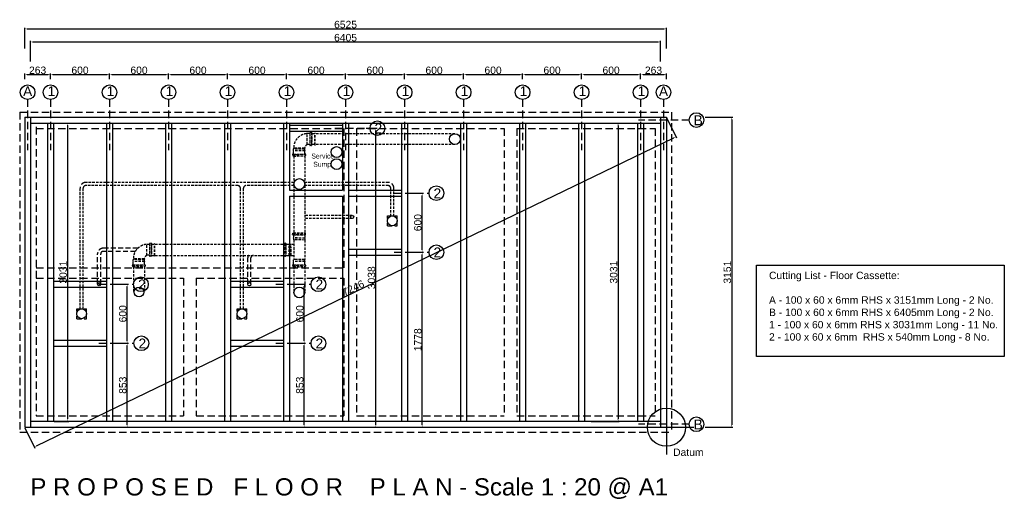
# Model space of a CAD drawing. Extents: x 333785 to 385459, y -97479 to 8502.
# Tile 12 of 89: x 338645 to 348656, y -52079 to -47186. Entities that reach past the tile are written whole.
import ezdxf

# ---------------------------------------------------------------- set-up
doc = ezdxf.new("R2010")
doc.units = 0
doc.header["$LTSCALE"] = 10
doc.linetypes.add('DASHED', pattern=[0.75, 0.5, -0.25])
doc.layers.get('0').update_dxf_attribs({"color": 1, "linetype": 'CONTINUOUS'})
doc.layers.get('DEFPOINTS').update_dxf_attribs({"linetype": 'CONTINUOUS'})
doc.layers.add('A000T600', color=6, linetype='CONTINUOUS')
doc.styles.add('ARIAL', font='arial.ttf', dxfattribs={"height": 75})
doc.styles.add('SWISS', font='swissel.ttf', dxfattribs={"height": 10})
doc.dimstyles.new('AEC-A', dxfattribs={"dimscale": 50, "dimtxt": 28, "dimasz": 2.5, "dimexe": 1.25, "dimexo": 0.625, "dimtad": 1, "dimdec": 1, "dimdsep": 46, "dimtxsty": 'ARIAL', "dimcen": 2.5, "dimadec": 0, "dimazin": 0, "dimtfac": 1, "dimtdec": 0, "dimtmove": 2, "dimatfit": 3, "dimfxl": 1, "dimtolj": 1, "dimtzin": 0, "dimarcsym": 0})

# ---------------------------------------------------------------- blocks, each defined once
blk = doc.blocks.new('*D649')
at = {"layer": 'A000T600', "color": 6, "linetype": 'Continuous', "lineweight": -2, "transparency": 16777216}
for p, q in [((338696, -47479), (338696, -47267)), ((338720, -47279), (345196, -47279)), ((345221, -47479), (345221, -47267))]:
    blk.add_line(p, q, dxfattribs=at)
at = {"layer": 'A000T600', "color": 6, "transparency": 16777216}
for points in [[(338720, -47275), (338720, -47283), (338696, -47279)], [(345196, -47275), (345196, -47283), (345221, -47279)]]:
    blk.add_solid(points, dxfattribs=at)
at = {"layer": 'DEFPOINTS', "color": 0, "transparency": 16777216}
for p in [(345221, -47279), (338696, -47485), (345221, -47485)]:
    blk.add_point(p, dxfattribs=at)
at = {"layer": 'A000T600', "color": 7, "transparency": 16777216, "insert": (341958, -47235), "char_height": 75, "attachment_point": 5, "style": 'ARIAL'}
blk.add_mtext('\\A1;6525', dxfattribs=at)
blk = doc.blocks.new('*D650')
at = {"layer": 'A000T600', "color": 6, "linetype": 'Continuous', "lineweight": -2, "transparency": 16777216}
for p, q in [((338756, -47612), (338756, -47400)), ((338780, -47412), (345136, -47412)), ((345161, -47612), (345161, -47400))]:
    blk.add_line(p, q, dxfattribs=at)
at = {"layer": 'A000T600', "color": 6, "transparency": 16777216}
for points in [[(338780, -47408), (338780, -47416), (338756, -47412)], [(345136, -47408), (345136, -47416), (345161, -47412)]]:
    blk.add_solid(points, dxfattribs=at)
at = {"layer": 'DEFPOINTS', "color": 0, "transparency": 16777216}
for p in [(345161, -47412), (338756, -47618), (345161, -47618)]:
    blk.add_point(p, dxfattribs=at)
at = {"layer": 'A000T600', "color": 7, "transparency": 16777216, "insert": (341958, -47368), "char_height": 75, "attachment_point": 5, "style": 'ARIAL'}
blk.add_mtext('\\A1;6405', dxfattribs=at)
blk = doc.blocks.new('*D652')
at = {"layer": 'A000T600', "color": 6, "linetype": 'Continuous', "lineweight": -2, "transparency": 16777216}
for p, q in [((338696, -47789), (338696, -47732)), ((338720, -47744), (338934, -47744)), ((338958, -47789), (338958, -47732))]:
    blk.add_line(p, q, dxfattribs=at)
at = {"layer": 'A000T600', "color": 6, "transparency": 16777216}
for points in [[(338720, -47740), (338720, -47748), (338696, -47744)], [(338934, -47740), (338934, -47748), (338958, -47744)]]:
    blk.add_solid(points, dxfattribs=at)
at = {"layer": 'DEFPOINTS', "color": 0, "transparency": 16777216}
for p in [(338958, -47744), (338696, -47795), (338958, -47795)]:
    blk.add_point(p, dxfattribs=at)
at = {"layer": 'A000T600', "color": 7, "transparency": 16777216, "insert": (338827, -47700), "char_height": 75, "attachment_point": 5, "style": 'ARIAL'}
blk.add_mtext('\\A1;263', dxfattribs=at)
blk = doc.blocks.new('*D653')
at = {"layer": 'A000T600', "color": 6, "linetype": 'Continuous', "lineweight": -2, "transparency": 16777216}
for p, q in [((338958, -47789), (338958, -47732)), ((338983, -47744), (339534, -47744)), ((339558, -47789), (339558, -47732))]:
    blk.add_line(p, q, dxfattribs=at)
at = {"layer": 'A000T600', "color": 6, "transparency": 16777216}
for points in [[(338983, -47740), (338983, -47748), (338958, -47744)], [(339534, -47740), (339534, -47748), (339558, -47744)]]:
    blk.add_solid(points, dxfattribs=at)
at = {"layer": 'DEFPOINTS', "color": 0, "transparency": 16777216}
for p in [(339558, -47744), (338958, -47795), (339558, -47795)]:
    blk.add_point(p, dxfattribs=at)
at = {"layer": 'A000T600', "color": 7, "transparency": 16777216, "insert": (339258, -47700), "char_height": 75, "attachment_point": 5, "style": 'ARIAL'}
blk.add_mtext('\\A1;600', dxfattribs=at)
blk = doc.blocks.new('*D654')
at = {"layer": 'A000T600', "color": 6, "linetype": 'Continuous', "lineweight": -2, "transparency": 16777216}
for p, q in [((339558, -47789), (339558, -47732)), ((339583, -47744), (340134, -47744)), ((340158, -47789), (340158, -47732))]:
    blk.add_line(p, q, dxfattribs=at)
at = {"layer": 'A000T600', "color": 6, "transparency": 16777216}
for points in [[(339583, -47740), (339583, -47748), (339558, -47744)], [(340134, -47740), (340134, -47748), (340158, -47744)]]:
    blk.add_solid(points, dxfattribs=at)
at = {"layer": 'DEFPOINTS', "color": 0, "transparency": 16777216}
for p in [(340158, -47744), (339558, -47795), (340158, -47795)]:
    blk.add_point(p, dxfattribs=at)
at = {"layer": 'A000T600', "color": 7, "transparency": 16777216, "insert": (339858, -47700), "char_height": 75, "attachment_point": 5, "style": 'ARIAL'}
blk.add_mtext('\\A1;600', dxfattribs=at)
blk = doc.blocks.new('*D655')
at = {"layer": 'A000T600', "color": 6, "linetype": 'Continuous', "lineweight": -2, "transparency": 16777216}
for p, q in [((340158, -47789), (340158, -47732)), ((340183, -47744), (340734, -47744)), ((340758, -47789), (340758, -47732))]:
    blk.add_line(p, q, dxfattribs=at)
at = {"layer": 'A000T600', "color": 6, "transparency": 16777216}
for points in [[(340183, -47740), (340183, -47748), (340158, -47744)], [(340734, -47740), (340734, -47748), (340758, -47744)]]:
    blk.add_solid(points, dxfattribs=at)
at = {"layer": 'DEFPOINTS', "color": 0, "transparency": 16777216}
for p in [(340758, -47744), (340158, -47795), (340758, -47795)]:
    blk.add_point(p, dxfattribs=at)
at = {"layer": 'A000T600', "color": 7, "transparency": 16777216, "insert": (340458, -47700), "char_height": 75, "attachment_point": 5, "style": 'ARIAL'}
blk.add_mtext('\\A1;600', dxfattribs=at)
blk = doc.blocks.new('*D656')
at = {"layer": 'A000T600', "color": 6, "linetype": 'Continuous', "lineweight": -2, "transparency": 16777216}
for p, q in [((340758, -47789), (340758, -47732)), ((340783, -47744), (341334, -47744)), ((341358, -47789), (341358, -47732))]:
    blk.add_line(p, q, dxfattribs=at)
at = {"layer": 'A000T600', "color": 6, "transparency": 16777216}
for points in [[(340783, -47740), (340783, -47748), (340758, -47744)], [(341334, -47740), (341334, -47748), (341358, -47744)]]:
    blk.add_solid(points, dxfattribs=at)
at = {"layer": 'DEFPOINTS', "color": 0, "transparency": 16777216}
for p in [(341358, -47744), (340758, -47795), (341358, -47795)]:
    blk.add_point(p, dxfattribs=at)
at = {"layer": 'A000T600', "color": 7, "transparency": 16777216, "insert": (341058, -47700), "char_height": 75, "attachment_point": 5, "style": 'ARIAL'}
blk.add_mtext('\\A1;600', dxfattribs=at)
blk = doc.blocks.new('*D657')
at = {"layer": 'A000T600', "color": 6, "linetype": 'Continuous', "lineweight": -2, "transparency": 16777216}
for p, q in [((341358, -47789), (341358, -47732)), ((341383, -47744), (341934, -47744)), ((341958, -47789), (341958, -47732))]:
    blk.add_line(p, q, dxfattribs=at)
at = {"layer": 'A000T600', "color": 6, "transparency": 16777216}
for points in [[(341383, -47740), (341383, -47748), (341358, -47744)], [(341934, -47740), (341934, -47748), (341958, -47744)]]:
    blk.add_solid(points, dxfattribs=at)
at = {"layer": 'DEFPOINTS', "color": 0, "transparency": 16777216}
for p in [(341958, -47744), (341358, -47795), (341958, -47795)]:
    blk.add_point(p, dxfattribs=at)
at = {"layer": 'A000T600', "color": 7, "transparency": 16777216, "insert": (341658, -47700), "char_height": 75, "attachment_point": 5, "style": 'ARIAL'}
blk.add_mtext('\\A1;600', dxfattribs=at)
blk = doc.blocks.new('*D658')
at = {"layer": 'A000T600', "color": 6, "linetype": 'Continuous', "lineweight": -2, "transparency": 16777216}
for p, q in [((341958, -47789), (341958, -47732)), ((341983, -47744), (342534, -47744)), ((342558, -47789), (342558, -47732))]:
    blk.add_line(p, q, dxfattribs=at)
at = {"layer": 'A000T600', "color": 6, "transparency": 16777216}
for points in [[(341983, -47740), (341983, -47748), (341958, -47744)], [(342534, -47740), (342534, -47748), (342558, -47744)]]:
    blk.add_solid(points, dxfattribs=at)
at = {"layer": 'DEFPOINTS', "color": 0, "transparency": 16777216}
for p in [(342558, -47744), (341958, -47795), (342558, -47795)]:
    blk.add_point(p, dxfattribs=at)
at = {"layer": 'A000T600', "color": 7, "transparency": 16777216, "insert": (342258, -47700), "char_height": 75, "attachment_point": 5, "style": 'ARIAL'}
blk.add_mtext('\\A1;600', dxfattribs=at)
blk = doc.blocks.new('*D659')
at = {"layer": 'A000T600', "color": 6, "linetype": 'Continuous', "lineweight": -2, "transparency": 16777216}
for p, q in [((342558, -47789), (342558, -47732)), ((342583, -47744), (343134, -47744)), ((343158, -47789), (343158, -47732))]:
    blk.add_line(p, q, dxfattribs=at)
at = {"layer": 'A000T600', "color": 6, "transparency": 16777216}
for points in [[(342583, -47740), (342583, -47748), (342558, -47744)], [(343134, -47740), (343134, -47748), (343158, -47744)]]:
    blk.add_solid(points, dxfattribs=at)
at = {"layer": 'DEFPOINTS', "color": 0, "transparency": 16777216}
for p in [(343158, -47744), (342558, -47795), (343158, -47795)]:
    blk.add_point(p, dxfattribs=at)
at = {"layer": 'A000T600', "color": 7, "transparency": 16777216, "insert": (342858, -47700), "char_height": 75, "attachment_point": 5, "style": 'ARIAL'}
blk.add_mtext('\\A1;600', dxfattribs=at)
blk = doc.blocks.new('*D660')
at = {"layer": 'A000T600', "color": 6, "linetype": 'Continuous', "lineweight": -2, "transparency": 16777216}
for p, q in [((343158, -47789), (343158, -47732)), ((343183, -47744), (343734, -47744)), ((343758, -47789), (343758, -47732))]:
    blk.add_line(p, q, dxfattribs=at)
at = {"layer": 'A000T600', "color": 6, "transparency": 16777216}
for points in [[(343183, -47740), (343183, -47748), (343158, -47744)], [(343734, -47740), (343734, -47748), (343758, -47744)]]:
    blk.add_solid(points, dxfattribs=at)
at = {"layer": 'DEFPOINTS', "color": 0, "transparency": 16777216}
for p in [(343758, -47744), (343158, -47795), (343758, -47795)]:
    blk.add_point(p, dxfattribs=at)
at = {"layer": 'A000T600', "color": 7, "transparency": 16777216, "insert": (343458, -47700), "char_height": 75, "attachment_point": 5, "style": 'ARIAL'}
blk.add_mtext('\\A1;600', dxfattribs=at)
blk = doc.blocks.new('*D661')
at = {"layer": 'A000T600', "color": 6, "linetype": 'Continuous', "lineweight": -2, "transparency": 16777216}
for p, q in [((343758, -47789), (343758, -47732)), ((343783, -47744), (344334, -47744)), ((344358, -47789), (344358, -47732))]:
    blk.add_line(p, q, dxfattribs=at)
at = {"layer": 'A000T600', "color": 6, "transparency": 16777216}
for points in [[(343783, -47740), (343783, -47748), (343758, -47744)], [(344334, -47740), (344334, -47748), (344358, -47744)]]:
    blk.add_solid(points, dxfattribs=at)
at = {"layer": 'DEFPOINTS', "color": 0, "transparency": 16777216}
for p in [(344358, -47744), (343758, -47795), (344358, -47795)]:
    blk.add_point(p, dxfattribs=at)
at = {"layer": 'A000T600', "color": 7, "transparency": 16777216, "insert": (344058, -47700), "char_height": 75, "attachment_point": 5, "style": 'ARIAL'}
blk.add_mtext('\\A1;600', dxfattribs=at)
blk = doc.blocks.new('*D662')
at = {"layer": 'A000T600', "color": 6, "linetype": 'Continuous', "lineweight": -2, "transparency": 16777216}
for p, q in [((344358, -47789), (344358, -47732)), ((344383, -47744), (344934, -47744)), ((344958, -47789), (344958, -47732))]:
    blk.add_line(p, q, dxfattribs=at)
at = {"layer": 'A000T600', "color": 6, "transparency": 16777216}
for points in [[(344383, -47740), (344383, -47748), (344358, -47744)], [(344934, -47740), (344934, -47748), (344958, -47744)]]:
    blk.add_solid(points, dxfattribs=at)
at = {"layer": 'DEFPOINTS', "color": 0, "transparency": 16777216}
for p in [(344958, -47744), (344358, -47795), (344958, -47795)]:
    blk.add_point(p, dxfattribs=at)
at = {"layer": 'A000T600', "color": 7, "transparency": 16777216, "insert": (344658, -47700), "char_height": 75, "attachment_point": 5, "style": 'ARIAL'}
blk.add_mtext('\\A1;600', dxfattribs=at)
blk = doc.blocks.new('*D663')
at = {"layer": 'A000T600', "color": 6, "linetype": 'Continuous', "lineweight": -2, "transparency": 16777216}
for p, q in [((344958, -47789), (344958, -47732)), ((344983, -47744), (345196, -47744)), ((345221, -47789), (345221, -47732))]:
    blk.add_line(p, q, dxfattribs=at)
at = {"layer": 'A000T600', "color": 6, "transparency": 16777216}
for points in [[(344983, -47740), (344983, -47748), (344958, -47744)], [(345196, -47740), (345196, -47748), (345221, -47744)]]:
    blk.add_solid(points, dxfattribs=at)
at = {"layer": 'DEFPOINTS', "color": 0, "transparency": 16777216}
for p in [(345221, -47744), (344958, -47795), (345221, -47795)]:
    blk.add_point(p, dxfattribs=at)
at = {"layer": 'A000T600', "color": 7, "transparency": 16777216, "insert": (345089, -47700), "char_height": 75, "attachment_point": 5, "style": 'ARIAL'}
blk.add_mtext('\\A1;263', dxfattribs=at)
blk = doc.blocks.new('*D671')
at = {"layer": 'A000T600', "color": 6, "linetype": 'Continuous', "lineweight": -2, "transparency": 16777216}
for p, q in [((345613, -48176), (345897, -48176)), ((345885, -48200), (345885, -51302)), ((345613, -51327), (345897, -51327))]:
    blk.add_line(p, q, dxfattribs=at)
at = {"layer": 'A000T600', "color": 6, "transparency": 16777216}
for points in [[(345881, -48200), (345889, -48200), (345885, -48176)], [(345881, -51302), (345889, -51302), (345885, -51327)]]:
    blk.add_solid(points, dxfattribs=at)
at = {"layer": 'DEFPOINTS', "color": 0, "transparency": 16777216}
for p in [(345607, -48176), (345607, -51327), (345885, -51327)]:
    blk.add_point(p, dxfattribs=at)
at = {"layer": 'A000T600', "color": 7, "transparency": 16777216, "insert": (345840, -49751), "char_height": 75, "attachment_point": 5, "rotation": 90, "style": 'ARIAL'}
blk.add_mtext('\\A1;3151', dxfattribs=at)
blk = doc.blocks.new('*D672')
at = {"layer": 'A000T600', "color": 6, "linetype": 'Continuous', "lineweight": -2, "transparency": 16777216}
for p, q in [((344457, -48236), (344741, -48236)), ((344729, -48260), (344729, -51242)), ((344457, -51267), (344741, -51267))]:
    blk.add_line(p, q, dxfattribs=at)
at = {"layer": 'A000T600', "color": 6, "transparency": 16777216}
for points in [[(344724, -48260), (344733, -48260), (344729, -48236)], [(344724, -51242), (344733, -51242), (344729, -51267)]]:
    blk.add_solid(points, dxfattribs=at)
at = {"layer": 'DEFPOINTS', "color": 0, "transparency": 16777216}
for p in [(344451, -48236), (344451, -51267), (344729, -51267)]:
    blk.add_point(p, dxfattribs=at)
at = {"layer": 'A000T600', "color": 7, "transparency": 16777216, "insert": (344684, -49751), "char_height": 75, "attachment_point": 5, "rotation": 90, "style": 'ARIAL'}
blk.add_mtext('\\A1;3031', dxfattribs=at)
blk = doc.blocks.new('*D673')
at = {"layer": 'A000T600', "color": 6, "linetype": 'Continuous', "lineweight": -2, "transparency": 16777216}
for p, q in [((345223, -48181), (345323, -48387)), ((338815, -51517), (345296, -48387)), ((338698, -51332), (338798, -51538))]:
    blk.add_line(p, q, dxfattribs=at)
at = {"layer": 'A000T600', "color": 6, "transparency": 16777216}
for points in [[(345294, -48383), (345297, -48391), (345318, -48376)], [(338813, -51513), (338816, -51520), (338793, -51527)]]:
    blk.add_solid(points, dxfattribs=at)
at = {"layer": 'DEFPOINTS', "color": 0, "transparency": 16777216}
for p in [(345221, -48176), (345318, -48376), (338696, -51327)]:
    blk.add_point(p, dxfattribs=at)
at = {"layer": 'A000T600', "color": 7, "transparency": 16777216, "insert": (342036, -49912), "char_height": 75, "attachment_point": 5, "rotation": 25.7764, "style": 'ARIAL'}
blk.add_mtext('\\A1;7246', dxfattribs=at)
blk = doc.blocks.new('*D674')
at = {"layer": 'A000T600', "color": 6, "linetype": 'Continuous', "lineweight": -2, "transparency": 16777216}
for p, q in [((342637, -48948), (342749, -48948)), ((342737, -49524), (342737, -48973)), ((342637, -49548), (342749, -49548))]:
    blk.add_line(p, q, dxfattribs=at)
at = {"layer": 'A000T600', "color": 6, "transparency": 16777216}
for points in [[(342733, -48973), (342741, -48973), (342737, -48948)], [(342733, -49524), (342741, -49524), (342737, -49548)]]:
    blk.add_solid(points, dxfattribs=at)
at = {"layer": 'DEFPOINTS', "color": 0, "transparency": 16777216}
for p in [(342631, -48948), (342737, -48948), (342631, -49548)]:
    blk.add_point(p, dxfattribs=at)
at = {"layer": 'A000T600', "color": 7, "transparency": 16777216, "insert": (342693, -49248), "char_height": 75, "attachment_point": 5, "rotation": 90, "style": 'ARIAL'}
blk.add_mtext('\\A1;600', dxfattribs=at)
blk = doc.blocks.new('*D675')
at = {"layer": 'A000T600', "color": 6, "linetype": 'Continuous', "lineweight": -2, "transparency": 16777216}
for p, q in [((339637, -49874), (339749, -49874)), ((339737, -50449), (339737, -49898)), ((339637, -50474), (339749, -50474))]:
    blk.add_line(p, q, dxfattribs=at)
at = {"layer": 'A000T600', "color": 6, "transparency": 16777216}
for points in [[(339733, -49898), (339741, -49898), (339737, -49874)], [(339733, -50449), (339741, -50449), (339737, -50474)]]:
    blk.add_solid(points, dxfattribs=at)
at = {"layer": 'DEFPOINTS', "color": 0, "transparency": 16777216}
for p in [(339631, -49874), (339737, -49874), (339631, -50474)]:
    blk.add_point(p, dxfattribs=at)
at = {"layer": 'A000T600', "color": 7, "transparency": 16777216, "insert": (339693, -50174), "char_height": 75, "attachment_point": 5, "rotation": 90, "style": 'ARIAL'}
blk.add_mtext('\\A1;600', dxfattribs=at)
blk = doc.blocks.new('*D676')
at = {"layer": 'A000T600', "color": 6, "linetype": 'Continuous', "lineweight": -2, "transparency": 16777216}
for p, q in [((341437, -49874), (341549, -49874)), ((341537, -50449), (341537, -49898)), ((341437, -50474), (341549, -50474))]:
    blk.add_line(p, q, dxfattribs=at)
at = {"layer": 'A000T600', "color": 6, "transparency": 16777216}
for points in [[(341533, -49898), (341541, -49898), (341537, -49874)], [(341533, -50449), (341541, -50449), (341537, -50474)]]:
    blk.add_solid(points, dxfattribs=at)
at = {"layer": 'DEFPOINTS', "color": 0, "transparency": 16777216}
for p in [(341431, -49874), (341537, -49874), (341431, -50474)]:
    blk.add_point(p, dxfattribs=at)
at = {"layer": 'A000T600', "color": 7, "transparency": 16777216, "insert": (341493, -50174), "char_height": 75, "attachment_point": 5, "rotation": 90, "style": 'ARIAL'}
blk.add_mtext('\\A1;600', dxfattribs=at)
blk = doc.blocks.new('*D677')
at = {"layer": 'A000T600', "color": 6, "linetype": 'Continuous', "lineweight": -2, "transparency": 16777216}
for p, q in [((342637, -49548), (342749, -49548)), ((342737, -51302), (342737, -49573)), ((342637, -51327), (342749, -51327))]:
    blk.add_line(p, q, dxfattribs=at)
at = {"layer": 'A000T600', "color": 6, "transparency": 16777216}
for points in [[(342733, -49573), (342741, -49573), (342737, -49548)], [(342733, -51302), (342741, -51302), (342737, -51327)]]:
    blk.add_solid(points, dxfattribs=at)
at = {"layer": 'DEFPOINTS', "color": 0, "transparency": 16777216}
for p in [(342631, -49548), (342737, -49548), (342631, -51327)]:
    blk.add_point(p, dxfattribs=at)
at = {"layer": 'A000T600', "color": 7, "transparency": 16777216, "insert": (342693, -50438), "char_height": 75, "attachment_point": 5, "rotation": 90, "style": 'ARIAL'}
blk.add_mtext('\\A1;1778', dxfattribs=at)
blk = doc.blocks.new('*D678')
at = {"layer": 'A000T600', "color": 6, "linetype": 'Continuous', "lineweight": -2, "transparency": 16777216}
for p, q in [((339637, -50474), (339749, -50474)), ((339737, -51302), (339737, -50498)), ((339637, -51327), (339749, -51327))]:
    blk.add_line(p, q, dxfattribs=at)
at = {"layer": 'A000T600', "color": 6, "transparency": 16777216}
for points in [[(339733, -50498), (339741, -50498), (339737, -50474)], [(339733, -51302), (339741, -51302), (339737, -51327)]]:
    blk.add_solid(points, dxfattribs=at)
at = {"layer": 'DEFPOINTS', "color": 0, "transparency": 16777216}
for p in [(339631, -50474), (339737, -50474), (339631, -51327)]:
    blk.add_point(p, dxfattribs=at)
at = {"layer": 'A000T600', "color": 7, "transparency": 16777216, "insert": (339693, -50900), "char_height": 75, "attachment_point": 5, "rotation": 90, "style": 'ARIAL'}
blk.add_mtext('\\A1;853', dxfattribs=at)
blk = doc.blocks.new('*D679')
at = {"layer": 'A000T600', "color": 6, "linetype": 'Continuous', "lineweight": -2, "transparency": 16777216}
for p, q in [((341437, -50474), (341549, -50474)), ((341537, -51302), (341537, -50498)), ((341437, -51327), (341549, -51327))]:
    blk.add_line(p, q, dxfattribs=at)
at = {"layer": 'A000T600', "color": 6, "transparency": 16777216}
for points in [[(341533, -50498), (341541, -50498), (341537, -50474)], [(341533, -51302), (341541, -51302), (341537, -51327)]]:
    blk.add_solid(points, dxfattribs=at)
at = {"layer": 'DEFPOINTS', "color": 0, "transparency": 16777216}
for p in [(341431, -50474), (341537, -50474), (341431, -51327)]:
    blk.add_point(p, dxfattribs=at)
at = {"layer": 'A000T600', "color": 7, "transparency": 16777216, "insert": (341493, -50900), "char_height": 75, "attachment_point": 5, "rotation": 90, "style": 'ARIAL'}
blk.add_mtext('\\A1;853', dxfattribs=at)
blk = doc.blocks.new('*D680')
at = {"layer": 'A000T600', "color": 6, "linetype": 'Continuous', "lineweight": -2, "transparency": 16777216}
for p, q in [((342166, -48288), (342279, -48288)), ((342266, -51302), (342266, -48313)), ((342166, -51327), (342279, -51327))]:
    blk.add_line(p, q, dxfattribs=at)
at = {"layer": 'A000T600', "color": 6, "transparency": 16777216}
for points in [[(342262, -48313), (342270, -48313), (342266, -48288)], [(342262, -51302), (342270, -51302), (342266, -51327)]]:
    blk.add_solid(points, dxfattribs=at)
at = {"layer": 'DEFPOINTS', "color": 0, "transparency": 16777216}
for p in [(342160, -48288), (342266, -48288), (342160, -51327)]:
    blk.add_point(p, dxfattribs=at)
at = {"layer": 'A000T600', "color": 7, "transparency": 16777216, "insert": (342222, -49808), "char_height": 75, "attachment_point": 5, "rotation": 90, "style": 'ARIAL'}
blk.add_mtext('\\A1;3038', dxfattribs=at)
blk = doc.blocks.new('*D681')
at = {"layer": 'A000T600', "color": 6, "linetype": 'Continuous', "lineweight": -2, "transparency": 16777216}
for p, q in [((338994, -48236), (339143, -48236)), ((339131, -48260), (339131, -51242)), ((338994, -51267), (339143, -51267))]:
    blk.add_line(p, q, dxfattribs=at)
at = {"layer": 'A000T600', "color": 6, "transparency": 16777216}
for points in [[(339127, -48260), (339135, -48260), (339131, -48236)], [(339127, -51242), (339135, -51242), (339131, -51267)]]:
    blk.add_solid(points, dxfattribs=at)
at = {"layer": 'DEFPOINTS', "color": 0, "transparency": 16777216}
for p in [(338988, -48236), (338988, -51267), (339131, -51267)]:
    blk.add_point(p, dxfattribs=at)
at = {"layer": 'A000T600', "color": 7, "transparency": 16777216, "insert": (339087, -49751), "char_height": 75, "attachment_point": 5, "rotation": 90, "style": 'ARIAL'}
blk.add_mtext('\\A1;3031', dxfattribs=at)

msp = doc.modelspace()

# ---------------------------------------------------------------- linework, layer by layer
at = {"layer": 'A000T600', "color": 8, "linetype": 'DASHED', "ltscale": 15}
for p, q in [((338725.7, -47997.2), (338725.7, -48510.7)), ((338958.2, -47997.2), (338958.2, -48510.7)), ((339558.2, -47997.2), (339558.2, -48510.7)), ((340158.2, -47997.2), (340158.2, -48510.7)), ((340758.2, -47997.2), (340758.2, -48510.7)), ((341358.2, -47997.2), (341358.2, -48510.7)), ((341958.2, -47997.2), (341958.2, -48510.7)), ((342558.2, -47997.2), (342558.2, -48510.7)), ((343158.2, -47997.2), (343158.2, -48510.7)), ((343758.2, -47997.2), (343758.2, -48510.7)), ((344358.2, -47997.2), (344358.2, -48510.7)), ((344958.2, -47997.2), (344958.2, -48510.7)), ((345190.7, -47997.2), (345190.7, -48510.7)), ((338644.7, -48124.8), (338644.7, -51377.8)), ((338644.7, -48124.8), (345272.7, -48124.8)), ((345272.7, -48124.8), (345272.7, -51377.8)), ((345451.3, -48205.8), (344937.8, -48205.8)), ((338810.7, -48275.8), (338810.7, -51211.8)), ((338810.7, -48290.8), (341940.7, -48290.8)), ((341850.7, -48288.3), (342206.9, -48288.3)), ((341940.7, -48290.8), (341940.7, -49706.8)), ((342070.7, -48290.8), (342070.7, -51211.8)), ((342070.7, -48290.8), (343570.7, -48290.8)), ((343570.7, -48290.8), (343570.7, -51211.8)), ((343700.7, -48290.8), (343700.7, -51211.8)), ((343700.7, -48290.8), (345105.7, -48290.8)), ((345105.7, -48290.8), (345105.7, -51211.8)), ((342450.7, -48948.3), (342806.9, -48948.3)), ((342450.7, -49548.3), (342806.9, -49548.3)), ((338810.7, -49706.8), (341940.7, -49706.8)), ((338810.7, -49811.8), (340310.7, -49811.8)), ((340310.7, -49811.8), (340310.7, -51211.8)), ((340440.7, -49811.8), (340440.7, -51211.8)), ((340440.7, -49811.8), (341940.7, -49811.8)), ((341940.7, -49811.8), (341940.7, -51211.8)), ((339450.7, -49873.8), (339806.9, -49873.8)), ((341250.7, -49873.8), (341606.9, -49873.8)), ((339450.7, -50473.8), (339806.9, -50473.8)), ((341250.7, -50473.8), (341606.9, -50473.8)), ((338810.7, -51211.8), (340310.7, -51211.8)), ((340440.7, -51211.8), (341940.7, -51211.8)), ((342070.7, -51211.8), (343570.7, -51211.8)), ((343700.7, -51211.8), (345105.7, -51211.8)), ((345451.3, -51296.8), (344937.8, -51296.8)), ((338644.7, -51377.8), (345272.7, -51377.8))]:
    msp.add_line(p, q, dxfattribs=at)
at = {"layer": 'A000T600', "color": 1}
for p, q in [((338695.7, -48175.8), (338695.7, -51326.8)), ((338695.7, -48175.8), (345220.7, -48175.8)), ((338755.7, -48175.8), (338755.7, -51326.8)), ((338755.7, -48235.8), (345160.7, -48235.8)), ((338928.2, -48235.8), (338928.2, -51266.8)), ((338988.2, -48235.8), (338988.2, -49903.8)), ((339528.2, -48235.8), (339528.2, -49903.8)), ((339588.2, -48235.8), (339588.2, -51266.8)), ((340128.2, -48235.8), (340128.2, -51266.8)), ((340188.2, -48235.8), (340188.2, -51266.8)), ((340728.2, -48235.8), (340728.2, -51266.8)), ((340788.2, -48235.8), (340788.2, -49903.8)), ((341328.2, -48235.8), (341328.2, -49903.8)), ((341388.2, -48235.8), (341388.2, -48318.3)), ((341928.2, -48235.8), (341928.2, -48318.3)), ((341988.2, -48235.8), (341988.2, -48978.3)), ((342528.2, -48235.8), (342528.2, -48978.3)), ((342588.2, -48235.8), (342588.2, -51266.8)), ((343128.2, -48235.8), (343128.2, -51266.8)), ((343188.2, -48235.8), (343188.2, -51266.8)), ((343728.2, -48235.8), (343728.2, -51266.8)), ((343788.2, -48235.8), (343788.2, -51266.8)), ((344328.2, -48235.8), (344328.2, -51266.8)), ((344388.2, -48235.8), (344388.2, -51266.8)), ((344928.2, -48235.8), (344928.2, -51266.8)), ((344988.2, -48235.8), (344988.2, -51266.8)), ((345160.7, -48175.8), (345160.7, -51326.8)), ((345220.7, -48175.8), (345220.7, -51326.8)), ((341388.2, -48258.3), (341928.2, -48258.3)), ((341988.2, -48918.3), (342528.2, -48918.3)), ((341388.2, -48978.3), (341928.2, -48978.3)), ((341388.2, -48978.3), (341388.2, -51266.8)), ((341928.2, -48978.3), (341928.2, -51266.8)), ((341988.2, -49518.3), (341988.2, -51266.8)), ((342528.2, -49518.3), (342528.2, -51266.8)), ((341988.2, -49578.3), (342528.2, -49578.3)), ((338988.2, -49843.8), (339528.2, -49843.8)), ((340788.2, -49843.8), (341328.2, -49843.8)), ((338988.2, -50443.8), (338988.2, -51266.8)), ((339528.2, -50443.8), (339528.2, -51266.8)), ((340788.2, -50443.8), (340788.2, -51266.8)), ((341328.2, -50443.8), (341328.2, -51266.8)), ((338988.2, -50503.8), (339528.2, -50503.8)), ((340788.2, -50503.8), (341328.2, -50503.8)), ((338695.7, -51326.8), (345220.7, -51326.8)), ((338755.7, -51266.8), (345160.7, -51266.8))]:
    msp.add_line(p, q, dxfattribs=at)
at = {"layer": 'A000T600', "color": 7}
for p, q in [((341388.2, -48318.3), (341928.2, -48318.3)), ((341388.2, -48318.3), (341388.2, -48918.3)), ((341928.2, -48318.3), (341928.2, -48918.3)), ((341388.2, -48918.3), (341928.2, -48918.3)), ((341988.2, -48978.3), (342528.2, -48978.3)), ((341988.2, -48978.3), (341988.2, -49518.3)), ((342528.2, -48978.3), (342528.2, -49518.3)), ((341988.2, -49518.3), (342528.2, -49518.3)), ((338988.2, -49903.8), (339528.2, -49903.8)), ((338988.2, -49903.8), (338988.2, -50443.8)), ((339528.2, -49903.8), (339528.2, -50443.8)), ((340788.2, -49903.8), (341328.2, -49903.8)), ((340788.2, -49903.8), (340788.2, -50443.8)), ((341328.2, -49903.8), (341328.2, -50443.8)), ((338988.2, -50443.8), (339528.2, -50443.8)), ((340788.2, -50443.8), (341328.2, -50443.8))]:
    msp.add_line(p, q, dxfattribs=at)
at = {"layer": 'A000T600', "color": 8, "linetype": 'DASHED', "ltscale": 5}
for p, q in [((341568.6, -48453.3), (341568.6, -48343.3)), ((341594.2, -48343.3), (341568.6, -48343.3)), ((341594.3, -48340.3), (341593.3, -48456.3)), ((341594.3, -48340.3), (341595.8, -48340.3)), ((341596.3, -48335.7), (341595.2, -48460.9)), ((341610.5, -48332.4), (341598.3, -48333.7)), ((341611.3, -48332.5), (341610.2, -48464.3)), ((341614.3, -48339), (341613.3, -48458)), ((341614.4, -48335.6), (341614.3, -48339)), ((343070.5, -48343.8), (341614.3, -48343.8)), ((341645.3, -48457.7), (341646.3, -48339.7)), ((341648.3, -48457.8), (341649.3, -48339.8)), ((341593.3, -48453.3), (341568.6, -48453.3)), ((343070.5, -48453.8), (341613.3, -48453.8)), ((341419.9, -48555.2), (341421.5, -48567.4)), ((341420, -48554.3), (341551.8, -48553.2)), ((341423, -48551.2), (341426.4, -48551.2)), ((341426.4, -48551.2), (341545.4, -48550.2)), ((341544.6, -48515.2), (341426.6, -48516.2)), ((341544.6, -48518.2), (341426.6, -48519.2)), ((341430.4, -48491.2), (341427.9, -48499.2)), ((341542.9, -48498.2), (341427.9, -48499.2)), ((341428.1, -48516.2), (341427.9, -48499.2)), ((341428.4, -48549.2), (341428.1, -48519.2)), ((341540.4, -48490.2), (341430.4, -48491.2)), ((341540.4, -48490.2), (341542.9, -48498.2)), ((341543.1, -48515.2), (341542.9, -48498.2)), ((341543.4, -48548.2), (341543.1, -48518.2)), ((341548.8, -48550.1), (341545.4, -48550.2)), ((341551.9, -48554), (341550.6, -48566.2)), ((341594.8, -48456.3), (341593.3, -48456.3)), ((341609.3, -48464.4), (341597.1, -48462.9)), ((341613.3, -48461.4), (341613.3, -48458)), ((341423.5, -48569.3), (341548.6, -48568.2)), ((341428.1, -48571.2), (341428.1, -48569.7)), ((341428.1, -48571.2), (341544.1, -48570.2)), ((341433.2, -48571.2), (341433.2, -49351.3)), ((341543.2, -48570.2), (341543.2, -49352.3)), ((341544.1, -48568.7), (341544.1, -48570.2)), ((341433.2, -48839.8), (339315.7, -48839.8)), ((342392.1, -48839.8), (341543.2, -48839.8)), ((339258.7, -50126.4), (339258.7, -48896.8)), ((339290.7, -50126.4), (339290.7, -48896.8)), ((340863.7, -48871.8), (339315.7, -48871.8)), ((340888.7, -50123.8), (340888.7, -48896.8)), ((340920.7, -50123.8), (340920.7, -48896.8)), ((341433.2, -48871.8), (340945.7, -48871.8)), ((342392.1, -48871.8), (341543.2, -48871.8)), ((342417.1, -49182.2), (342417.1, -48896.8)), ((342449.1, -49182.2), (342449.1, -48896.8)), ((342024.9, -49174.4), (341543.2, -49174.4)), ((342024.9, -49206.4), (341543.2, -49206.4)), ((342383.1, -49179.6), (342483.1, -49179.6)), ((342383.1, -49279.6), (342383.1, -49179.6)), ((341419.9, -49367.4), (341421.5, -49355.2)), ((341423.5, -49353.2), (341548.6, -49354.3)), ((341428.1, -49351.3), (341544.1, -49352.3)), ((341428.1, -49351.3), (341428.1, -49352.8)), ((341544.1, -49353.8), (341544.1, -49352.3)), ((341420, -49368.2), (341551.8, -49369.4)), ((341423, -49371.3), (341426.4, -49371.3)), ((341426.4, -49371.3), (341545.4, -49372.4)), ((341544.6, -49404.4), (341426.6, -49403.3)), ((341544.6, -49407.4), (341426.6, -49406.3)), ((341428.1, -49406.4), (341427.9, -49423.4)), ((341542.9, -49424.4), (341427.9, -49423.4)), ((341428.4, -49373.4), (341428.1, -49403.4)), ((341433.2, -49423.4), (341433.2, -49624.1)), ((341543.1, -49407.4), (341542.9, -49424.4)), ((341543.4, -49374.4), (341543.1, -49404.4)), ((341543.2, -49424.4), (341543.2, -49623.2)), ((341548.8, -49372.4), (341545.4, -49372.4)), ((341551.9, -49368.5), (341550.6, -49356.3)), ((339938.6, -49578.3), (339938.6, -49468.3)), ((339964.2, -49468.3), (339938.6, -49468.3)), ((339964.3, -49465.3), (339963.3, -49581.3)), ((339964.3, -49465.3), (339965.8, -49465.3)), ((339966.3, -49460.7), (339965.2, -49585.9)), ((339980.5, -49457.4), (339968.3, -49458.7)), ((339981.3, -49457.5), (339980.2, -49589.3)), ((339984.3, -49464), (339983.3, -49583)), ((339984.4, -49460.6), (339984.3, -49464)), ((339984.3, -49466.3), (341433.2, -49466.3)), ((340015.3, -49582.7), (340016.3, -49464.7)), ((340018.3, -49582.8), (340019.3, -49464.8)), ((341331, -49465.8), (341332, -49581.8)), ((341331, -49465.8), (341332.5, -49465.8)), ((341333, -49461.2), (341334.1, -49586.3)), ((341347.1, -49457.6), (341334.9, -49459.1)), ((341348, -49457.7), (341349.1, -49589.5)), ((341351, -49460.7), (341351.1, -49464.1)), ((341351.1, -49464.1), (341352.1, -49583.1)), ((341353.1, -49466.1), (341383.1, -49465.8)), ((341384.1, -49582.3), (341383.1, -49464.3)), ((341387.1, -49582.3), (341386.1, -49464.3)), ((341386.1, -49465.8), (341403.1, -49465.6)), ((341404.1, -49580.6), (341403.1, -49465.6)), ((339914.6, -49640.2), (339796.6, -49641.2)), ((339914.6, -49643.2), (339796.6, -49644.2)), ((339800.4, -49616.2), (339797.9, -49624.2)), ((339912.9, -49623.2), (339797.9, -49624.2)), ((339798.1, -49641.2), (339797.9, -49624.2)), ((339798.4, -49674.2), (339798.1, -49644.2)), ((339910.4, -49615.2), (339800.4, -49616.2)), ((339910.4, -49615.2), (339912.9, -49623.2)), ((339913.1, -49640.2), (339912.9, -49623.2)), ((339913.4, -49673.2), (339913.1, -49643.2)), ((339963.3, -49578.3), (339938.6, -49578.3)), ((339964.8, -49581.3), (339963.3, -49581.3)), ((339979.3, -49589.4), (339967.1, -49587.9)), ((339983.3, -49581.3), (341433.2, -49581.3)), ((339983.3, -49586.3), (339983.3, -49583)), ((341333.5, -49581.8), (341332, -49581.8)), ((341348.3, -49589.6), (341336, -49588.3)), ((341352.1, -49586.5), (341352.1, -49583.1)), ((341354.1, -49581.1), (341384.1, -49580.8)), ((341387.1, -49580.8), (341404.1, -49580.6)), ((341544.6, -49640.2), (341426.6, -49641.2)), ((341544.6, -49643.2), (341426.6, -49644.2)), ((341542.9, -49623.2), (341427.9, -49624.2)), ((341428.1, -49641.2), (341427.9, -49624.2)), ((341428.4, -49674.2), (341428.1, -49644.2)), ((341543.1, -49640.2), (341542.9, -49623.2)), ((341543.4, -49673.2), (341543.1, -49643.2)), ((339789.9, -49680.2), (339791.5, -49692.4)), ((339790, -49679.3), (339921.8, -49678.2)), ((339793, -49676.2), (339796.4, -49676.2)), ((339793.5, -49694.3), (339918.6, -49693.2)), ((339796.4, -49676.2), (339915.4, -49675.2)), ((339798.1, -49696.2), (339798.1, -49694.7)), ((339798.1, -49696.2), (339914.1, -49695.2)), ((339803.2, -49696.2), (339803.2, -49957.6)), ((339913.2, -49695.2), (339913.2, -49957.6)), ((339914.1, -49693.7), (339914.1, -49695.2)), ((339918.8, -49675.1), (339915.4, -49675.2)), ((339921.9, -49679), (339920.6, -49691.2)), ((341419.9, -49680.2), (341421.5, -49692.4)), ((341420, -49679.3), (341551.8, -49678.2)), ((341423, -49676.2), (341426.4, -49676.2)), ((341423.5, -49694.3), (341548.6, -49693.2)), ((341426.4, -49676.2), (341545.4, -49675.2)), ((341428.1, -49696.2), (341428.1, -49694.7)), ((341428.1, -49696.2), (341544.1, -49695.2)), ((341433.2, -49696.2), (341433.2, -49957.6)), ((341543.2, -49695.2), (341543.2, -49957.6)), ((341544.1, -49693.7), (341544.1, -49695.2)), ((341548.8, -49675.1), (341545.4, -49675.2)), ((341551.9, -49679), (341550.6, -49691.2)), ((339224.7, -50123.8), (339324.7, -50123.8)), ((339224.7, -50223.8), (339224.7, -50123.8)), ((340854.7, -50123.8), (340954.7, -50123.8))]:
    msp.add_line(p, q, dxfattribs=at)
at = {"layer": 'A000T600', "color": 8, "linetype": 'DASHED', "ltscale": 10}
for p, q in [((342483.1, -49279.6), (342483.1, -49179.6)), ((342383.1, -49279.6), (342483.1, -49279.6)), ((339846.1, -49507.7), (339493.8, -49507.7)), ((339820.6, -49539.7), (339493.8, -49539.7)), ((339436.8, -49873.8), (339436.8, -49564.7)), ((339468.8, -49873.8), (339468.8, -49564.7)), ((340963.8, -49873.8), (340963.8, -49606.3)), ((340995.8, -49873.8), (340995.8, -49606.3)), ((339324.7, -50223.8), (339324.7, -50123.8)), ((340854.7, -50223.8), (340854.7, -50123.8)), ((340954.7, -50223.8), (340954.7, -50123.8)), ((339224.7, -50223.8), (339324.7, -50223.8)), ((340854.7, -50223.8), (340954.7, -50223.8))]:
    msp.add_line(p, q, dxfattribs=at)
at = {"layer": 'A000T600', "color": 6}
for q in [(345497.9, -51326.8), (345220.7, -51603.9)]:
    msp.add_line((345220.7, -51326.8), q, dxfattribs=at)
at = {"layer": 'A000T600', "color": 1}
msp.add_lwpolyline([(346134.9, -49679.6), (348656.2, -49679.6), (348656.2, -50608.2), (346134.9, -50608.2)], close=True, dxfattribs=at)
for centre in [(338725.7, -47922.5), (338958.2, -47922.5), (339558.2, -47922.5), (340158.2, -47922.5), (340758.2, -47922.5), (341358.2, -47922.5), (341958.2, -47922.5), (342558.2, -47922.5), (343158.2, -47922.5), (343758.2, -47922.5), (344358.2, -47922.5), (344958.2, -47922.5), (345190.7, -47922.5), (345526, -48205.8), (342281.6, -48288.3), (342881.6, -48948.3), (342881.6, -49548.3), (339877.8, -49873.8), (341681.6, -49873.8), (339881.6, -50473.8), (341681.6, -50473.8), (345526, -51296.8)]:
    msp.add_circle(centre, 74.6, dxfattribs=at)
at = {"layer": 'A000T600', "color": 7}
for centre, radius in [((343070.5, -48398.8), 55), ((341866.8, -48530.5), 55), ((341866.8, -48652.9), 55), ((341488.2, -48855.8), 55), ((342024.9, -49190.4), 16), ((342433.1, -49229.6), 50), ((339452.8, -49873.8), 16), ((339858.2, -49953.4), 50), ((340979.8, -49873.8), 16), ((341488.2, -49957.6), 55), ((339274.7, -50173.8), 50), ((340904.7, -50173.8), 50)]:
    msp.add_circle(centre, radius, dxfattribs=at)
at = {"layer": 'A000T600', "color": 2}
msp.add_circle((345220.7, -51326.8), 193.9, dxfattribs=at)
at = {"layer": 'A000T600', "color": 8, "linetype": 'DASHED', "ltscale": 5}
for centre, radius, start, end in [((341576.5, -48488.9), 146.1, 95.33378, 180.88712), ((341595.8, -48339.8), 0.5, 269.5, 359.5), ((341598.3, -48335.7), 2, 91.43081, 179.5), ((341610.5, -48336.4), 4, 12.33959, 89.5), ((341616.3, -48339), 2, 179.5, 269.5), ((341647.8, -48339.8), 1.5, 359.5, 179.5), ((341598.7, -48505.6), 60.4, 119.91739, 165.21632), ((341423.9, -48555.1), 4, 103.33959, 180.5), ((341426.6, -48517.7), 1.5, 90.5, 270.5), ((341426.4, -48549.2), 2, 270.5, 0.5), ((341545.4, -48548.2), 2, 180.5, 270.5), ((341544.6, -48516.7), 1.5, 270.5, 90.5), ((341547.9, -48554), 4, 0.5, 77.66041), ((341594.8, -48456.8), 0.5, 359.5, 89.5), ((341597.2, -48460.9), 2, 179.5, 267.56919), ((341609.4, -48460.4), 4, 269.5, 346.66041), ((341615.3, -48458), 2, 89.5, 179.5), ((341646.8, -48457.8), 1.5, 179.5, 359.5), ((341423.5, -48567.3), 2, 182.43081, 270.5), ((341427.6, -48569.8), 0.5, 0.5, 90.5), ((341544.6, -48568.7), 0.5, 90.5, 180.5), ((341548.6, -48566.2), 2, 270.5, 358.56919), ((341423.5, -49355.2), 2, 89.5, 177.56919), ((341427.6, -49352.8), 0.5, 269.5, 359.5), ((341544.6, -49353.8), 0.5, 179.5, 269.5), ((341548.6, -49356.3), 2, 1.43081, 89.5), ((341423.9, -49367.4), 4, 179.5, 256.66041), ((341426.6, -49404.8), 1.5, 89.5, 269.5), ((341426.4, -49373.3), 2, 359.5, 89.5), ((341545.4, -49374.4), 2, 89.5, 179.5), ((341544.6, -49405.9), 1.5, 269.5, 89.5), ((341547.9, -49368.5), 4, 282.33959, 359.5), ((339946.5, -49613.9), 146.1, 95.33378, 180.88712), ((339965.8, -49464.8), 0.5, 269.5, 359.5), ((339968.3, -49460.7), 2, 91.43081, 179.5), ((339980.5, -49461.4), 4, 12.33959, 89.5), ((339986.3, -49464), 2, 179.5, 269.5), ((340017.8, -49464.8), 1.5, 359.5, 179.5), ((341332.5, -49465.3), 0.5, 270.5, 0.5), ((341335, -49461.1), 2, 92.43081, 180.5), ((341347.2, -49461.6), 4, 13.33959, 90.5), ((341353.1, -49464.1), 2, 180.5, 270.5), ((341384.6, -49464.3), 1.5, 0.5, 180.5), ((339796.6, -49642.7), 1.5, 90.5, 270.5), ((339968.7, -49630.6), 60.4, 119.91739, 165.21632), ((339914.6, -49641.7), 1.5, 270.5, 90.5), ((339964.8, -49581.8), 0.5, 359.5, 89.5), ((339967.2, -49585.9), 2, 179.5, 267.56919), ((339979.4, -49585.4), 4, 269.5, 346.66041), ((339985.3, -49583), 2, 89.5, 179.5), ((340016.8, -49582.8), 1.5, 179.5, 359.5), ((341333.5, -49582.3), 0.5, 0.5, 90.5), ((341336.1, -49586.3), 2, 180.5, 268.56919), ((341348.2, -49585.6), 4, 270.5, 347.66041), ((341354.1, -49583.1), 2, 90.5, 180.5), ((341385.6, -49582.3), 1.5, 180.5, 0.5), ((341426.6, -49642.7), 1.5, 90.5, 270.5), ((341544.6, -49641.7), 1.5, 270.5, 90.5), ((339793.9, -49680.1), 4, 103.33959, 180.5), ((339793.5, -49692.3), 2, 182.43081, 270.5), ((339796.4, -49674.2), 2, 270.5, 0.5), ((339797.6, -49694.7), 0.5, 0.5, 90.5), ((339915.4, -49673.2), 2, 180.5, 270.5), ((339914.6, -49693.7), 0.5, 90.5, 180.5), ((339918.6, -49691.2), 2, 270.5, 358.56919), ((339917.9, -49679), 4, 0.5, 77.66041), ((341423.9, -49680.1), 4, 103.33959, 180.5), ((341423.5, -49692.3), 2, 182.43081, 270.5), ((341426.4, -49674.2), 2, 270.5, 0.5), ((341427.6, -49694.7), 0.5, 0.5, 90.5), ((341545.4, -49673.2), 2, 180.5, 270.5), ((341544.6, -49693.7), 0.5, 90.5, 180.5), ((341548.6, -49691.2), 2, 270.5, 358.56919), ((341547.9, -49679), 4, 0.5, 77.66041)]:
    msp.add_arc(centre, radius, start, end, dxfattribs=at)
at = {"layer": 'A000T600', "color": 8, "linetype": 'DASHED', "ltscale": 10}
for centre, radius, start, end in [((339315.7, -48896.8), 57, 90, 180), ((342392.1, -48896.8), 57, 0, 90), ((339315.7, -48896.8), 25, 90, 180), ((340863.7, -48896.8), 25, 0, 90), ((340945.7, -48896.8), 25, 90, 180), ((342392.1, -48896.8), 25, 0, 90), ((339493.8, -49564.7), 57, 90, 180), ((339493.8, -49564.7), 25, 90, 180), ((341020.8, -49606.3), 57, 153.98563, 180), ((341020.8, -49606.3), 25, 90, 180)]:
    msp.add_arc(centre, radius, start, end, dxfattribs=at)

# ---------------------------------------------------------------- texts
at = {"color": 7, "ltscale": 2.25, "insert": (346263.9, -49746.5), "char_height": 75, "attachment_point": 1, "style": 'ARIAL'}
msp.add_mtext_dynamic_manual_height_columns('Cutting List - Floor Cassette:\\P\\PA - 100 x 60 x 6mm RHS x 3151mm Long - 2 No.\\PB - 100 x 60 x 6mm RHS x 6405mm Long - 2 No.\\P1 - 100 x 60 x 6mm RHS x 3031mm Long - 11 No.\\P2 - 100 x 60 x 6mm  RHS x 540mm Long - 8 No. ', width=2398.315, gutter_width=375, heights=[0], dxfattribs=at)
at = {"color": 7, "ltscale": 2.25, "attachment_point": 5, "style": 'SWISS'}
for s, insert, char_height in [('\\A1;Datum', (345443.1, -51581.5), 75), ('\\A1;P R O P O S E D   F L O O R    P L A N - Scale 1 : 20 @ A1 ', (341995.2, -51950.6), 175)]:
    msp.add_mtext(s, dxfattribs=dict(at, insert=insert, char_height=char_height))
at = {"layer": 'A000T600', "color": 7, "attachment_point": 1, "style": 'ARIAL'}
for s, insert, char_height in [('A', (338679.4, -47862.4), 100), ('1', (338928.6, -47862.4), 100), ('1', (339528.6, -47862.4), 100), ('1', (340128.6, -47862.4), 100), ('1', (340728.6, -47862.4), 100), ('1', (341328.6, -47862.4), 100), ('1', (341928.6, -47862.4), 100), ('1', (342528.6, -47862.4), 100), ('1', (343128.6, -47862.4), 100), ('1', (343728.6, -47862.4), 100), ('1', (344328.6, -47862.4), 100), ('1', (344928.6, -47862.4), 100), ('A', (345144.4, -47862.4), 100), ('2', (342252.6, -48240.3), 100), ('B', (345497, -48157.7), 100), ('Service \\P Sump', (341610, -48546.5), 50), ('2', (342852.6, -48900.3), 100), ('2', (342852.6, -49500.3), 100), ('2', (339848.8, -49825.8), 100), ('2', (341652.6, -49825.8), 100), ('2', (339852.6, -50425.8), 100), ('2', (341652.6, -50425.8), 100), ('B', (345497, -51248.7), 100)]:
    msp.add_mtext_dynamic_manual_height_columns(s, width=3040.567, gutter_width=375, heights=[0], dxfattribs=dict(at, insert=insert, char_height=char_height))

# ---------------------------------------------------------------- dimensions: what is measured, and where the dimension line sits
at = {"layer": 'A000T600', "color": 3}
for base, p1, p2, picture, middle in [((345220.7, -47279.3), (338695.7, -47484.8), (345220.7, -47484.8), '*D649', (341958.2, -47234.9)), ((345160.7, -47412.3), (338755.7, -47617.8), (345160.7, -47617.8), '*D650', (341958.2, -47367.9)), ((338958.2471681, -47743.9313754), (338695.7471681, -47794.9313754), (338958.2471681, -47794.9313754), '*D652', (338826.9971681, -47699.5007498)), ((339558.2, -47743.9), (338958.2, -47794.9), (339558.2, -47794.9), '*D653', (339258.2, -47699.5)), ((340158.2, -47743.9), (339558.2, -47794.9), (340158.2, -47794.9), '*D654', (339858.2, -47699.5)), ((340758.2, -47743.9), (340158.2, -47794.9), (340758.2, -47794.9), '*D655', (340458.2, -47699.5)), ((341358.2, -47743.9), (340758.2, -47794.9), (341358.2, -47794.9), '*D656', (341058.2, -47699.5)), ((341958.2, -47743.9), (341358.2, -47794.9), (341958.2, -47794.9), '*D657', (341658.2, -47699.5)), ((342558.2, -47743.9), (341958.2, -47794.9), (342558.2, -47794.9), '*D658', (342258.2, -47699.5)), ((343158.2, -47743.9), (342558.2, -47794.9), (343158.2, -47794.9), '*D659', (342858.2, -47699.5)), ((343758.2, -47743.9), (343158.2, -47794.9), (343758.2, -47794.9), '*D660', (343458.2, -47699.5)), ((344358.2, -47743.9), (343758.2, -47794.9), (344358.2, -47794.9), '*D661', (344058.2, -47699.5)), ((344958.2, -47743.9), (344358.2, -47794.9), (344958.2, -47794.9), '*D662', (344658.2, -47699.5)), ((345220.7471681, -47743.9313754), (344958.2471681, -47794.9313754), (345220.7471681, -47794.9313754), '*D663', (345089.4971681, -47699.5007498))]:
    dim = msp.add_linear_dim(base=base, p1=p1, p2=p2, dimstyle='AEC-A', override={"dimscale": 9.779315, "dimtxt": 200, "dimdec": 0, "dimclrd": 6, "dimclre": 6, "dimclrt": 7, "dimfxl": 1.25}, dxfattribs=at)
    dim.commit()
    dim.dimension.update_dxf_attribs({"geometry": picture, "text_midpoint": middle})
dim = msp.add_aligned_dim(p1=(338695.7, -51326.8), p2=(345220.7, -48175.8), distance=-222.8, dimstyle='AEC-A', override={"dimscale": 9.779315, "dimtxt": 200, "dimdec": 0, "dimclrd": 6, "dimclre": 6, "dimclrt": 7, "dimfxl": 1.25}, dxfattribs=at)
dim.commit()
dim.dimension.update_dxf_attribs({"geometry": '*D673', "text_midpoint": (342035.8, -49911.9)})
for base, p1, p2, picture, middle in [((339131, -51266.8), (338988.2, -48235.8), (338988.2, -51266.8), '*D681', (339086.6, -49751.3)), ((344728.6, -51266.8), (344451, -48235.8), (344451, -51266.8), '*D672', (344684.1, -49751.3)), ((345884.7, -51326.8), (345607.1, -48175.8), (345607.1, -51326.8), '*D671', (345840.2, -49751.3)), ((342266.4227, -48288.2627), (342160.2921, -51326.7551), (342160.2921, -48288.2627), '*D680', (342221.9921, -49807.5089)), ((342737.1, -48948.3), (342631, -49548.3), (342631, -48948.3), '*D674', (342692.7, -49248.3)), ((342737.098, -49548.2627), (342630.9675, -51326.7551), (342630.9675, -49548.2627), '*D677', (342692.693, -50437.5089)), ((339737.1, -49873.8), (339631, -50473.8), (339631, -49873.8), '*D675', (339692.7, -50173.8)), ((341537.1, -49873.8), (341431, -50473.8), (341431, -49873.8), '*D676', (341492.7, -50173.8)), ((339737.1, -50473.8), (339631, -51326.8), (339631, -50473.8), '*D678', (339692.7, -50900.3)), ((341537.1, -50473.8), (341431, -51326.8), (341431, -50473.8), '*D679', (341492.7, -50900.3))]:
    dim = msp.add_linear_dim(base=base, p1=p1, p2=p2, angle=90, dimstyle='AEC-A', override={"dimscale": 9.779315, "dimtxt": 200, "dimdec": 0, "dimclrd": 6, "dimclre": 6, "dimclrt": 7, "dimfxl": 1.25}, dxfattribs=at)
    dim.commit()
    dim.dimension.update_dxf_attribs({"geometry": picture, "text_midpoint": middle})

doc.saveas('drawing.dxf')
